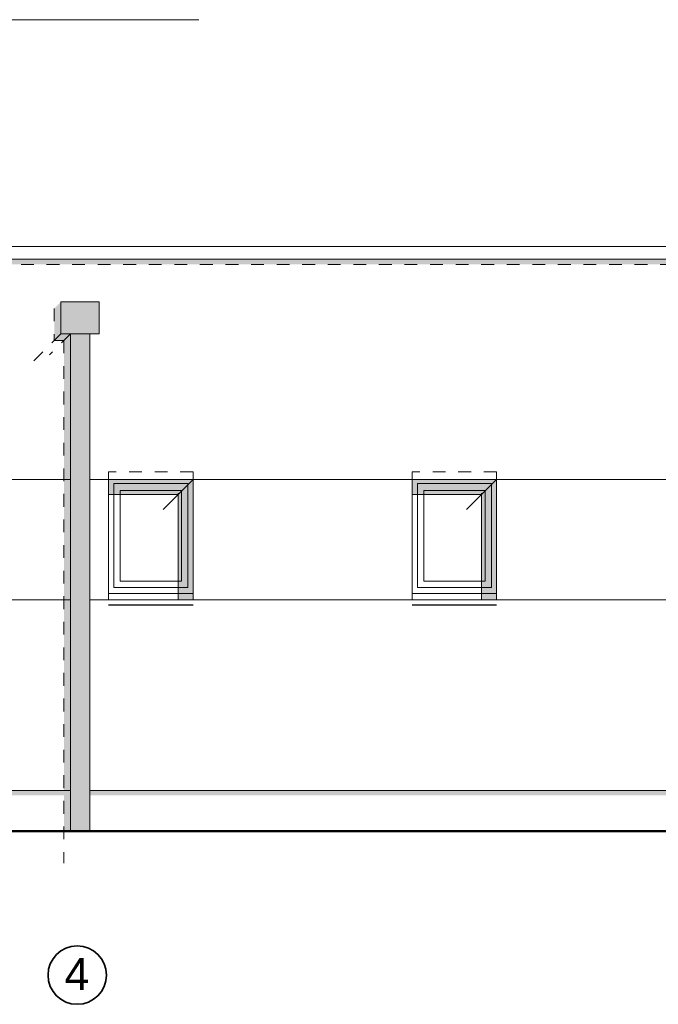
# Model space of a CAD drawing. Header units: metres. Extents: x 1169 to 1496, y -112 to 50.
# Tile 211 of 256: x 1405.94 to 1410.94, y 29.8 to 37.5. Entities that reach past the tile are written whole.
import ezdxf

# ---------------------------------------------------------------- set-up
doc = ezdxf.new("R2010")
doc.units = ezdxf.units.M
doc.header["$XCLIPFRAME"] = 2
for name, pattern in [('AUSGEZOGEN', [0]), ('PUNKT2_S9', [0.0015, 0, -0.0015]), ('VERDECKT2_S2', [0.15, 0.1, -0.05])]:
    doc.linetypes.add(name, pattern=pattern)
for name, color, linetype, lineweight in [('XR$2$Achsen', 4, 'AUSGEZOGEN', 13), ('XR$2$Ansicht', 1, 'AUSGEZOGEN', 50), ('XR$2$Design', 4, 'AUSGEZOGEN', 13), ('XR$2$Filling', 4, 'AUSGEZOGEN', 13), ('XR$2$Türen', 3, 'AUSGEZOGEN', 18), ('XR$2$Wegeflächen', 4, 'AUSGEZOGEN', 13), ('XR$3$Ansicht', 1, 'AUSGEZOGEN', 50), ('XR$3$Filling', 4, 'AUSGEZOGEN', 13), ('XR$3$Muster', 4, 'AUSGEZOGEN', 13), ('XR$4$Ansicht', 1, 'AUSGEZOGEN', 50), ('XR$4$Muster', 4, 'AUSGEZOGEN', 13), ('XR$4$Möblierung', 4, 'AUSGEZOGEN', 13)]:
    doc.layers.add(name, color=color, linetype=linetype, lineweight=lineweight)
doc.styles.add('ARIAL', font='arial.ttf')
picture_1 = doc.add_image_def('image1.tif', size_in_pixel=(512, 512))

msp = doc.modelspace()

# ---------------------------------------------------------------- hatches: boundary and pattern name
at = {"layer": 'XR$3$Filling', "linetype": 'AUSGEZOGEN', "lineweight": 13, "transparency": 33554687}
msp.add_hatch(color=250, dxfattribs=at).paths.add_polyline_path([(1402.6678, 35.5875), (1433.0178, 35.5875), (1433.0178, 35.6275), (1402.6678, 35.6275)])
at = {"layer": 'XR$3$Muster', "linetype": 'AUSGEZOGEN', "lineweight": 13, "transparency": 33554687}
msp.add_hatch(color=252, dxfattribs=at).paths.add_polyline_path([(1406.2643, 35.0441), (1406.5643, 35.0441), (1406.5643, 35.2941), (1406.2643, 35.2941)])
h = msp.add_hatch(color=7, dxfattribs=at)
h.set_gradient(color1=(199, 199, 199), color2=(48, 48, 48), one_color=1, name='INVCYLINDER')
h.paths.add_polyline_path([(1406.3393, 31.1549), (1406.4893, 31.1549), (1406.4893, 35.0441), (1406.3393, 35.0441)], flags=0)
at = {"layer": 'XR$4$Muster', "linetype": 'AUSGEZOGEN', "lineweight": 13, "transparency": 33554687}
for points in [[(1406.2126, 35.2424), (1406.2126, 34.9924), (1406.2876, 34.9924), (1406.2876, 31.1548), (1406.3393, 31.1548), (1406.3393, 35.0441), (1406.2643, 35.0441), (1406.2643, 35.2941)], [(1406.2876, 31.4749), (1402.7078, 31.4749), (1402.7078, 31.4349), (1406.2876, 31.4349)], [(1406.4893, 31.4749), (1406.4893, 31.4349), (1419.3411, 31.4349), (1419.3411, 31.4749)]]:
    msp.add_hatch(color=250, dxfattribs=at).paths.add_polyline_path(points)
at = {"layer": 'XR$4$Möblierung', "linetype": 'AUSGEZOGEN', "lineweight": 13, "transparency": 33554687}
for points in [[(1406.6378, 33.7875), (1407.1804, 33.7875), (1407.1804, 32.9649), (1407.2978, 32.9649), (1407.2978, 33.9049), (1406.6378, 33.9049)], [(1409.0128, 33.7875), (1409.5554, 33.7875), (1409.5554, 32.9649), (1409.6728, 32.9649), (1409.6728, 33.9049), (1409.0128, 33.9049)]]:
    msp.add_hatch(color=250, dxfattribs=at).paths.add_polyline_path(points)

# ---------------------------------------------------------------- linework, layer by layer
at = {"layer": 'XR$2$Achsen', "color": 35, "linetype": 'AUSGEZOGEN', "lineweight": 35, "transparency": 33554687}
msp.add_circle((1406.3918, 30.0302), 0.2282, dxfattribs=at)
at = {"layer": 'XR$2$Ansicht', "color": 4, "linetype": 'AUSGEZOGEN', "lineweight": 13, "transparency": 33554687}
for p, q in [((1402.6422, 35.7275), (1433.0478, 35.7275)), ((1433.0478, 35.6275), (1402.6422, 35.6275)), ((1406.3393, 31.1549), (1406.3393, 35.0441)), ((1406.4893, 31.1549), (1406.4893, 35.0441)), ((1406.6378, 32.9649), (1406.6378, 33.9049)), ((1406.6778, 33.0599), (1406.6778, 33.8749)), ((1406.6778, 33.8749), (1407.2578, 33.8749)), ((1407.2578, 33.8749), (1407.2578, 33.0599)), ((1407.2978, 33.9049), (1407.2978, 32.9649)), ((1409.0128, 32.9649), (1409.0128, 33.9049)), ((1409.0528, 33.0599), (1409.0528, 33.8749)), ((1409.0528, 33.8749), (1409.6328, 33.8749)), ((1409.6328, 33.8749), (1409.6328, 33.0599)), ((1409.6728, 33.9049), (1409.6728, 32.9649)), ((1406.7278, 33.1099), (1406.7278, 33.8199)), ((1406.7278, 33.8199), (1407.2078, 33.8199)), ((1407.2078, 33.8199), (1407.2078, 33.1099)), ((1409.1028, 33.1099), (1409.1028, 33.8199)), ((1409.1028, 33.8199), (1409.5828, 33.8199)), ((1409.5828, 33.8199), (1409.5828, 33.1099)), ((1406.7278, 33.1099), (1407.2078, 33.1099)), ((1409.1028, 33.1099), (1409.5828, 33.1099)), ((1406.6778, 33.0599), (1407.2578, 33.0599)), ((1409.0528, 33.0599), (1409.6328, 33.0599)), ((1406.6378, 32.9649), (1407.2978, 32.9649)), ((1409.0128, 32.9649), (1409.6728, 32.9649)), ((1402.6678, 31.4749), (1406.3393, 31.4749)), ((1406.4893, 31.4749), (1419.3928, 31.4749))]:
    msp.add_line(p, q, dxfattribs=at)
at = {"layer": 'XR$2$Ansicht', "color": 4, "linetype": 'VERDECKT2_S2', "lineweight": 13, "transparency": 33554687}
for p, q in [((1407.2978, 33.9649), (1406.6378, 33.9649)), ((1409.6728, 33.9649), (1409.0128, 33.9649))]:
    msp.add_line(p, q, dxfattribs=at)
at = {"layer": 'XR$2$Ansicht', "color": 4, "linetype": 'AUSGEZOGEN', "lineweight": 13, "transparency": 33554687}
msp.add_lwpolyline([(1406.2643, 35.0441), (1406.5643, 35.0441), (1406.5643, 35.2941), (1406.2643, 35.2941), (1406.2643, 35.0441)], close=True, dxfattribs=at)
at = {"layer": 'XR$2$Design', "color": 3, "linetype": 'AUSGEZOGEN', "lineweight": 13, "transparency": 33554687}
for p, q in [((1406.6378, 33.0149), (1407.2978, 33.0149)), ((1409.0128, 33.0149), (1409.6728, 33.0149))]:
    msp.add_line(p, q, dxfattribs=at)
at = {"layer": 'XR$2$Design', "color": 3, "linetype": 'AUSGEZOGEN', "lineweight": 25, "transparency": 33554687}
for p, q in [((1406.6378, 32.9249), (1407.2978, 32.9249)), ((1409.0128, 32.9249), (1409.6728, 32.9249))]:
    msp.add_line(p, q, dxfattribs=at)
at = {"layer": 'XR$2$Filling', "color": 52, "linetype": 'AUSGEZOGEN', "lineweight": 13, "transparency": 33554687}
for p, q in [((1406.3393, 33.9049), (1403.9028, 33.9049)), ((1419.3928, 33.9049), (1406.4893, 33.9049)), ((1406.3393, 32.9649), (1403.9028, 32.9649)), ((1419.3928, 32.9649), (1406.4893, 32.9649))]:
    msp.add_line(p, q, dxfattribs=at)
at = {"layer": 'XR$2$Türen', "color": 3, "linetype": 'AUSGEZOGEN', "lineweight": 13, "transparency": 33554687}
for p, q in [((1406.6378, 33.9049), (1406.6378, 33.9649)), ((1407.2978, 33.9049), (1407.2978, 33.9649)), ((1409.0128, 33.9049), (1409.0128, 33.9649)), ((1409.6728, 33.9049), (1409.6728, 33.9649)), ((1407.2978, 33.9049), (1406.6378, 33.9049)), ((1409.6728, 33.9049), (1409.0128, 33.9049))]:
    msp.add_line(p, q, dxfattribs=at)
at = {"layer": 'XR$2$Wegeflächen', "color": 1, "linetype": 'AUSGEZOGEN', "lineweight": 50, "transparency": 33554687}
msp.add_line((1435.5727, 31.1549), (1384.2814, 31.1549), dxfattribs=at)
at = {"layer": 'XR$3$Muster', "color": 35, "linetype": 'PUNKT2_S9', "lineweight": 13, "transparency": 33554687}
msp.add_line((1433.0522, 35.5875), (1402.6422, 35.5875), dxfattribs=at)
at = {"layer": 'XR$4$Ansicht', "color": 35, "linetype": 'AUSGEZOGEN', "lineweight": 13, "transparency": 33554687}
for p, q in [((1386.9478, 37.5003), (1407.3427, 37.5003)), ((1407.2978, 33.9049), (1407.0631, 33.6701)), ((1409.6728, 33.9049), (1409.4381, 33.6701)), ((1407.1804, 33.7975), (1407.1804, 32.9649)), ((1409.5554, 33.7975), (1409.5554, 32.9649)), ((1407.1804, 33.7875), (1406.6378, 33.7875)), ((1409.5554, 33.7875), (1409.0128, 33.7875))]:
    msp.add_line(p, q, dxfattribs=at)
at = {"layer": 'XR$4$Ansicht', "color": 7, "linetype": 'PUNKT2_S9', "lineweight": 13, "transparency": 33554687}
for p, q in [((1406.2126, 35.2424), (1406.2126, 34.9924)), ((1406.2643, 35.0441), (1406.0053, 34.7851)), ((1406.3393, 35.0441), (1406.1739, 34.8788)), ((1406.2126, 34.9924), (1406.2876, 34.9924)), ((1406.2876, 34.9924), (1406.2876, 30.9064))]:
    msp.add_line(p, q, dxfattribs=at)

# ---------------------------------------------------------------- texts
at = {"layer": 'XR$2$Achsen', "color": 35, "linetype": 'AUSGEZOGEN', "lineweight": 35, "transparency": 33554687, "insert": (1406.2928, 29.9132), "char_height": 0.25, "width": 0.319622, "attachment_point": 7, "style": 'ARIAL'}
msp.add_mtext('\\W0.99;4', dxfattribs=at)

# ---------------------------------------------------------------- pictures from other files: only their frames are drawn
at = {"layer": 'XR$3$Ansicht', "color": 4, "linetype": 'AUSGEZOGEN', "lineweight": 13, "transparency": 33554687}
image = msp.add_image(picture_1, insert=(1406.7278, 33.1099), size_in_units=(0.48, 0.71), dxfattribs=at)
image.set_boundary_path([(511.5, 511.5), (511.5, -0.5), (-0.5, -0.5), (-0.5, 511.5), (511.5, 511.5)])
image = msp.add_image(picture_1, insert=(1409.1028, 33.1099), size_in_units=(0.48, 0.71), dxfattribs=at)
image.set_boundary_path([(511.5, 511.5), (511.5, -0.5), (-0.5, -0.5), (-0.5, 511.5), (511.5, 511.5)])

doc.saveas('drawing.dxf')
